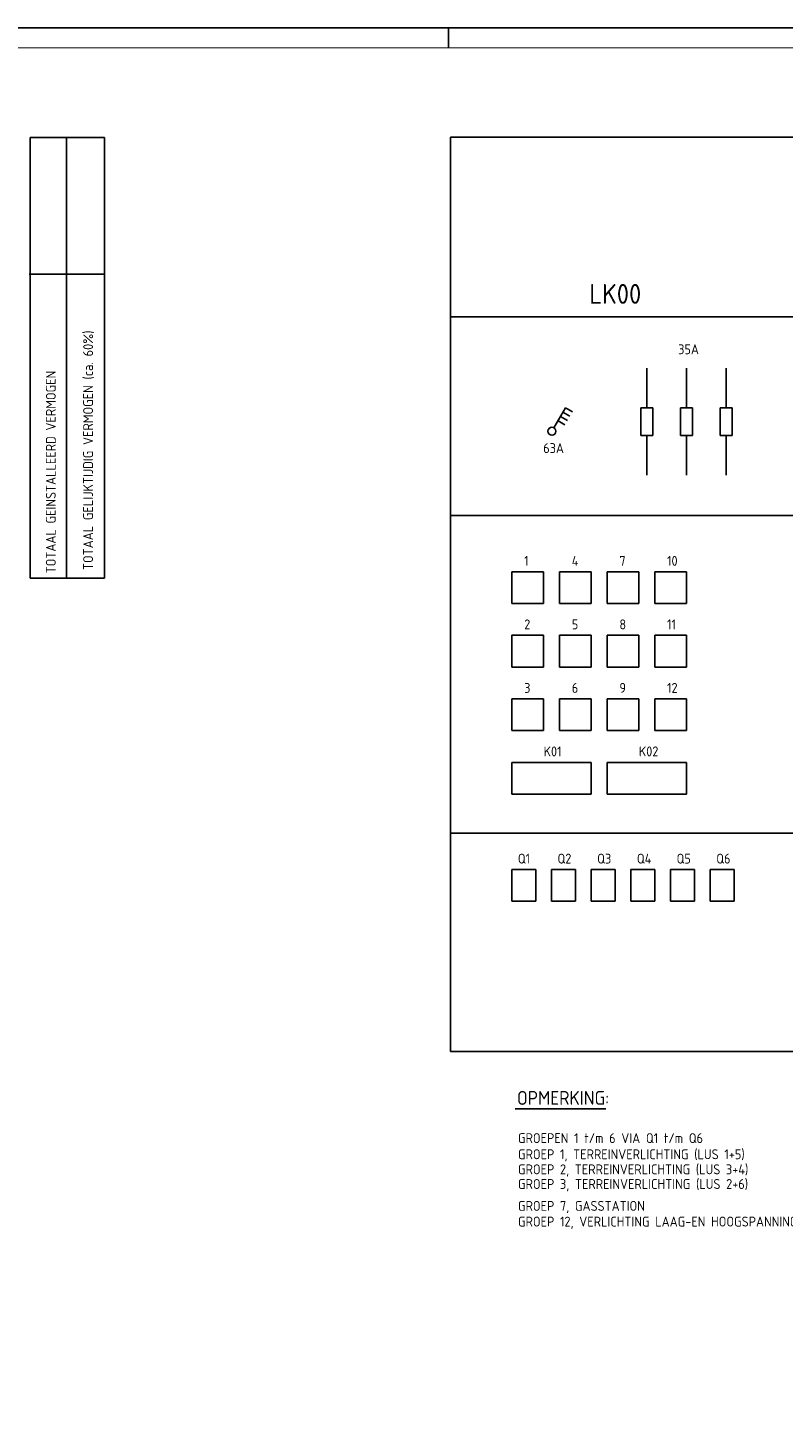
# Model space of a CAD drawing. Header units: millimetres. Extents: x 0 to 841, y 0 to 594.
# Tile 4 of 5: x 370 to 560, y 242 to 594. Entities that reach past the tile are written whole.
import ezdxf
from ezdxf.enums import TextEntityAlignment as Align

# ---------------------------------------------------------------- set-up
doc = ezdxf.new("R2010")
doc.units = ezdxf.units.MM
doc.linetypes.add('HIDDEN', pattern=[9.525, 6.35, -3.175])
for name, color, linetype in [('1', 7, 'CONTINUOUS'), ('40', 1, 'CONTINUOUS'), ('71', 2, 'CONTINUOUS'), ('EL$2B---_KADER', 4, 'CONTINUOUS'), ('EL6150--_CEN-LSP', 3, 'CONTINUOUS'), ('LIJN025', 10, 'CONTINUOUS'), ('LIJN035', 50, 'CONTINUOUS'), ('LIJN050', 90, 'CONTINUOUS'), ('TEKST25', 10, 'CONTINUOUS'), ('TEKST35', 50, 'CONTINUOUS'), ('TEKST50', 90, 'CONTINUOUS')]:
    doc.layers.add(name, color=color, linetype=linetype)
doc.styles.add('ISO', font='ISO.SHX')
doc.styles.add('NEN', font='iso.shx')
doc.styles.add('ROMAND', font='romand')

# ---------------------------------------------------------------- blocks, each defined once
blk = doc.blocks.new('A1')
at = {"layer": 'LIJN025'}
blk.add_line((476, 589), (476, 594), dxfattribs=at)
blk.add_lwpolyline([(0, 0), (0, 594), (841, 594), (841, 0)], close=True, dxfattribs=at)
at = {"layer": 'LIJN050', "const_width": 0.2}
blk.add_lwpolyline([(836, 5), (836, 589), (25, 589), (25, 5)], close=True, dxfattribs=at)
at = {"layer": 'TEKST25', "style": 'ROMAND', "width": 2.899115}
blk.add_attdef('STATUS', text='', height=2.5, dxfattribs=at).set_placement((795, 71.5), (834, 71.5), align=Align.FIT)
at = {"layer": 'TEKST25', "style": 'ISO'}
for tag, p in [('E', (796.25, 66)), ('NAAM-E', (807.75, 66)), ('DATUM-E', (826, 66)), ('D', (796.25, 61)), ('NAAM-D', (807.75, 61)), ('DATUM-D', (826, 61)), ('C', (796.25, 56)), ('NAAM-C', (807.75, 56)), ('DATUM-C', (826, 56)), ('B', (796.25, 51)), ('NAAM-B', (807.75, 51)), ('DATUM-B', (826, 51)), ('A', (796.25, 46)), ('NAAM-A', (807.75, 46)), ('DATUM-A', (826, 46))]:
    blk.add_attdef(tag, text='', height=2.5, dxfattribs=at).set_placement(p, align=Align.CENTER)
for tag, p in [('DATUM', (673.75, 36.25)), ('SCHAAL', (709, 36.25)), ('GETEKEND', (739.25, 36.25)), ('GECONTOL.', (774, 36.25)), ('FORMAAT', (804.25, 28.25))]:
    blk.add_attdef(tag, p, '', height=2.5, dxfattribs=at)
at = {"layer": 'TEKST35', "style": 'ISO'}
for tag, p in [('PROJECT', (675.5, 72.5)), ('PLAATS', (675.5, 63.5)), ('INSTALLATIE-REGEL1', (675.5, 52.5)), ('INSTALLATIE-REGEL2', (675.5, 43.5))]:
    blk.add_attdef(tag, p, '', height=4, dxfattribs=at)
blk.add_attdef('PROJ.NR.', text='', height=4, dxfattribs=at).set_placement((822, 23), align=Align.CENTER)
at = {"layer": 'TEKST50', "style": 'ISO'}
blk.add_attdef('FILE-NAAM', text='', height=5, dxfattribs=at).set_placement((814.5, 7.5), align=Align.CENTER)
blk = doc.blocks.new('TTOTVERM')
at = {"layer": '40', "style": 'NEN'}
for s, p in [('TOTAAL GELIJKTIJDIG VERMOGEN (ca. 60%)', (15.91, -76.18)), ('TOTAAL GEINSTALLEERD VERMOGEN', (6.52, -81.68))]:
    blk.add_text(s, height=2.5, rotation=90, dxfattribs=at).set_placement(p, align=Align.CENTER)

msp = doc.modelspace()

# ---------------------------------------------------------------- linework, layer by layer
at = {"layer": '1', "color": 2}
for p, q in [((526, 498.3), (526, 508.3)), ((536, 498.3), (536, 508.3)), ((546, 498.3), (546, 508.3)), ((524.5, 491.3), (524.5, 498.3)), ((524.5, 498.3), (527.5, 498.3)), ((527.5, 498.3), (527.5, 491.3)), ((534.5, 498.3), (537.5, 498.3)), ((534.5, 491.3), (534.5, 498.3)), ((537.5, 498.3), (537.5, 491.3)), ((544.5, 491.3), (544.5, 498.3)), ((544.5, 498.3), (547.5, 498.3)), ((547.5, 498.3), (547.5, 491.3)), ((527.5, 491.3), (524.5, 491.3)), ((526, 491.3), (526, 481.3)), ((537.5, 491.3), (534.5, 491.3)), ((536, 491.3), (536, 481.3)), ((547.5, 491.3), (544.5, 491.3)), ((546, 491.3), (546, 481.3))]:
    msp.add_line(p, q, dxfattribs=at)
at = {"layer": '71'}
for p, q in [((502.61, 493.26), (505.51, 498.28)), ((504.26, 496.12), (505.99, 495.12)), ((504.88, 497.2), (506.61, 496.2)), ((505.51, 498.28), (507.24, 497.28)), ((503.63, 495.03), (505.36, 494.03)), ((492, 457), (492, 449)), ((500, 457), (492, 457)), ((500, 449), (500, 457)), ((512, 457), (504, 457)), ((504, 457), (504, 449)), ((512, 449), (512, 457)), ((516, 457), (516, 449)), ((524, 457), (516, 457)), ((524, 449), (524, 457)), ((536, 457), (528, 457)), ((528, 457), (528, 449)), ((536, 449), (536, 457)), ((492, 449), (500, 449)), ((504, 449), (512, 449)), ((516, 449), (524, 449)), ((528, 449), (536, 449)), ((500, 441), (492, 441)), ((492, 441), (492, 433)), ((500, 433), (500, 441)), ((504, 441), (504, 433)), ((512, 441), (504, 441)), ((512, 433), (512, 441)), ((524, 441), (516, 441)), ((516, 441), (516, 433)), ((524, 433), (524, 441)), ((536, 441), (528, 441)), ((528, 441), (528, 433)), ((536, 433), (536, 441)), ((492, 433), (500, 433)), ((504, 433), (512, 433)), ((516, 433), (524, 433)), ((528, 433), (536, 433)), ((492, 425), (492, 417)), ((500, 425), (492, 425)), ((500, 417), (500, 425)), ((504, 425), (504, 417)), ((512, 425), (504, 425)), ((512, 417), (512, 425)), ((524, 425), (516, 425)), ((516, 425), (516, 417)), ((524, 417), (524, 425)), ((528, 425), (528, 417)), ((536, 425), (528, 425)), ((536, 417), (536, 425)), ((492, 417), (500, 417)), ((504, 417), (512, 417)), ((516, 417), (524, 417)), ((528, 417), (536, 417)), ((492, 409), (492, 401)), ((512, 409), (492, 409)), ((512, 401), (512, 409)), ((516, 409), (516, 401)), ((536, 409), (516, 409)), ((536, 401), (536, 409)), ((492, 401), (512, 401)), ((516, 401), (536, 401)), ((492, 382), (492, 374)), ((498, 382), (492, 382)), ((498, 374), (498, 382)), ((508, 382), (502, 382)), ((502, 382), (502, 374)), ((508, 374), (508, 382)), ((518, 382), (512, 382)), ((512, 382), (512, 374)), ((518, 374), (518, 382)), ((522, 382), (522, 374)), ((528, 382), (522, 382)), ((528, 374), (528, 382)), ((538, 382), (532, 382)), ((532, 382), (532, 374)), ((538, 374), (538, 382)), ((548, 382), (542, 382)), ((542, 382), (542, 374)), ((548, 374), (548, 382)), ((492, 374), (498, 374)), ((502, 374), (508, 374)), ((512, 374), (518, 374)), ((522, 374), (528, 374)), ((532, 374), (538, 374)), ((542, 374), (548, 374))]:
    msp.add_line(p, q, dxfattribs=at)
msp.add_circle((502.1, 492.4), 1, dxfattribs=at)
at = {"layer": 'LIJN025', "linetype": 'Continuous'}
for p, q in [((370.59, 455.38), (370.59, 566.4)), ((370.59, 566.4), (389.38, 566.4)), ((379.76, 455.55), (379.76, 566.24)), ((389.38, 455.38), (389.38, 566.4)), ((370.36, 532), (389.16, 532)), ((370.59, 455.38), (389.38, 455.38)), ((492.81, 321.72), (515.69, 321.72))]:
    msp.add_line(p, q, dxfattribs=at)
at = {"layer": 'LIJN035', "color": 2}
for p, q in [((476.5, 566.5), (796.5, 566.5)), ((476.5, 566.5), (476.5, 336.2)), ((476.5, 521.2), (576.6, 521.2)), ((476.5, 471.2), (576.6, 471.2)), ((476.5, 391.2), (576.6, 391.2)), ((796.5, 336.2), (476.5, 336.2))]:
    msp.add_line(p, q, dxfattribs=at)

# ---------------------------------------------------------------- block references
at = {"layer": 'EL$2B---_KADER'}
msp.add_blockref('A1', (0, 0), dxfattribs=at)
at = {"layer": 'LIJN025'}
msp.add_blockref('TTOTVERM', (370.55, 563.8), dxfattribs=at)

# ---------------------------------------------------------------- texts
at = {"layer": 'EL6150--_CEN-LSP', "color": 1, "style": 'ISO'}
for s, p in [('35A', (533.9, 511.8)), ('63A', (499.9, 486.9)), ('1', (495.1, 458.5)), ('4', (507.1, 458.5)), ('7', (519.1, 458.5)), ('10', (531.1, 458.5)), ('2', (495.1, 442.5)), ('5', (507.1, 442.5)), ('8', (519.1, 442.5)), ('11', (531.1, 442.5)), ('3', (495.1, 426.5)), ('6', (507.1, 426.5)), ('9', (519.1, 426.5)), ('12', (531.1, 426.5)), ('K01', (500, 410.5)), ('K02', (524, 410.5)), ('Q1', (493.5, 383.5)), ('Q2', (503.5, 383.5)), ('Q3', (513.5, 383.5)), ('Q4', (523.5, 383.5)), ('Q5', (533.5, 383.5)), ('Q6', (543.5, 383.5))]:
    msp.add_text(s, height=2.5, dxfattribs=at).set_placement(p)
at = {"layer": 'TEKST25', "style": 'ISO'}
for s, p in [('GROEPEN 1 t/m 6 VIA Q1 t/m Q6', (493.54, 313.09)), ('GROEP 1, TERREINVERLICHTING (LUS 1+5)', (493.54, 309.03)), ('GROEP 2, TERREINVERLICHTING (LUS 3+4)', (493.54, 305.23)), ('GROEP 3, TERREINVERLICHTING (LUS 2+6)', (493.54, 301.53)), ('GROEP 7, GASSTATION', (493.54, 296.02)), ('GROEP 12, VERLICHTING LAAG-EN HOOGSPANNINGSRUIMTE', (493.54, 292.07))]:
    msp.add_text(s, height=2.5, dxfattribs=at).set_placement(p)
at = {"layer": 'TEKST35', "linetype": 'HIDDEN', "style": 'ISO'}
msp.add_text('OPMERKING:', height=3.5, dxfattribs=at).set_placement((493.3, 322.72))
at = {"layer": 'TEKST50', "style": 'ISO'}
msp.add_text('LK00', height=5, dxfattribs=at).set_placement((511.5, 524.5))

doc.saveas('drawing.dxf')
